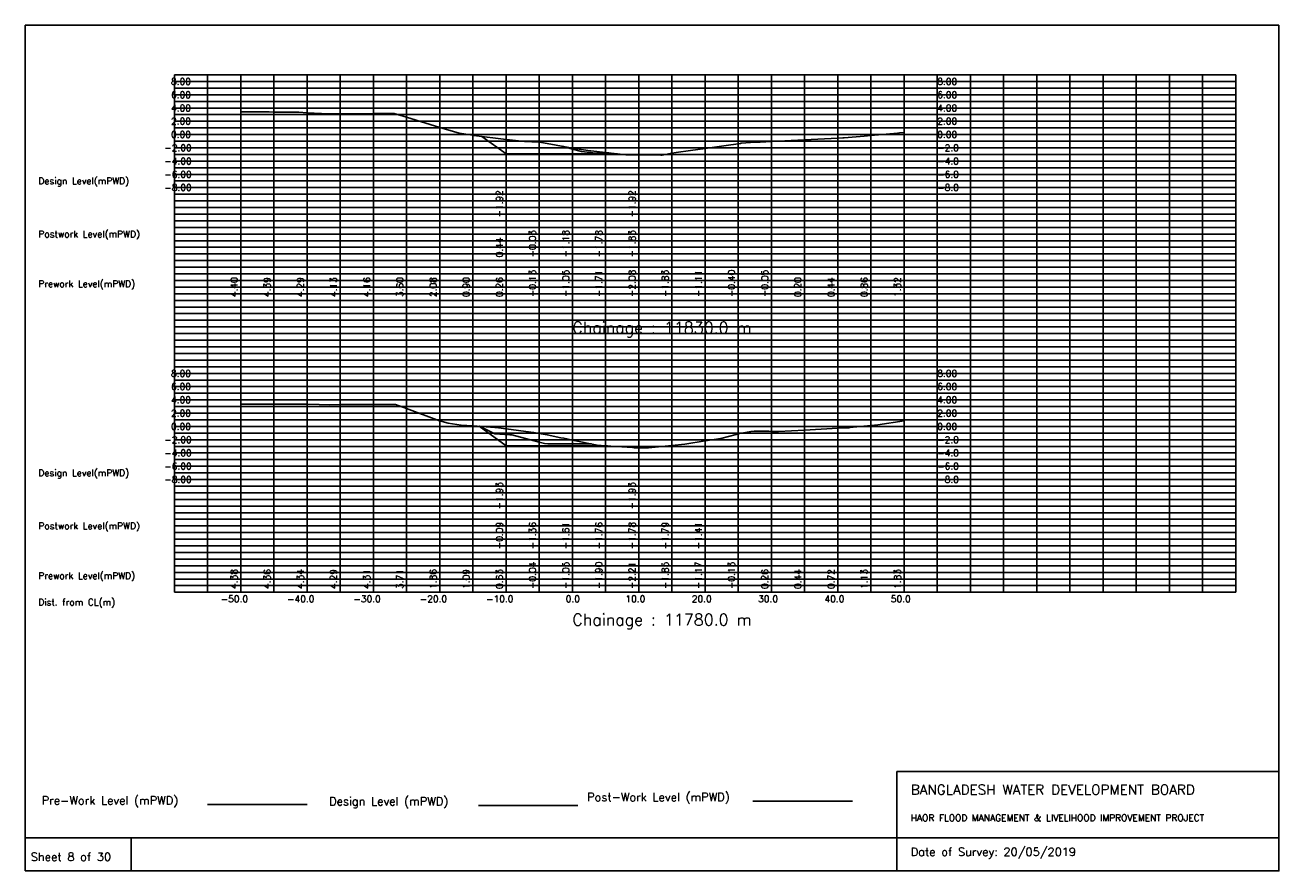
# Model space of a CAD drawing. Extents: x 0 to 189, y 0 to 128.
import ezdxf

# ---------------------------------------------------------------- set-up
doc = ezdxf.new("R2010")
doc.units = 0
doc.header["$MEASUREMENT"] = 0
doc.linetypes.add('1-1', pattern=[0])
for name, color, linetype in [('P1', 7, 'CONTINUOUS'), ('P15', 8, 'CONTINUOUS'), ('P2', 3, 'CONTINUOUS'), ('P3', 1, 'CONTINUOUS'), ('P6', 4, 'CONTINUOUS')]:
    doc.layers.add(name, color=color, linetype=linetype)
doc.styles.add('ROMAN_SIMPLEX', font='ROMANS')

msp = doc.modelspace()

# ---------------------------------------------------------------- linework, layer by layer
at = {"layer": 'P1'}
for p, q in [((0, 127.5), (0, 5)), ((0, 127.5), (189, 127.5)), ((189, 127.5), (189, 5)), ((131.4, 15), (131.4, 0)), ((131.4, 15), (189, 15)), ((16, 5), (16, 0))]:
    msp.add_line(p, q, dxfattribs=at)
at = {"layer": 'P1', "linetype": '1-1'}
msp.add_lwpolyline([(0, 0), (189, 0), (189, 5), (0, 5), (0, 0)], dxfattribs=at)
at = {"layer": 'P15', "linetype": '1-1'}
for points in [[(22.5, 120), (182.5, 120)], [(22.5, 42), (22.5, 120)], [(27.5, 42), (27.5, 120)], [(32.5, 42), (32.5, 120)], [(37.5, 42), (37.5, 120)], [(42.5, 42), (42.5, 120)], [(47.5, 42), (47.5, 120)], [(52.5, 42), (52.5, 120)], [(57.5, 42), (57.5, 120)], [(62.5, 42), (62.5, 120)], [(67.5, 42), (67.5, 120)], [(72.5, 42), (72.5, 120)], [(77.5, 42), (77.5, 120)], [(82.5, 42), (82.5, 120)], [(87.5, 42), (87.5, 120)], [(92.5, 42), (92.5, 120)], [(97.5, 42), (97.5, 120)], [(102.5, 42), (102.5, 120)], [(107.5, 42), (107.5, 120)], [(112.5, 42), (112.5, 120)], [(117.5, 42), (117.5, 120)], [(122.5, 42), (122.5, 120)], [(127.5, 42), (127.5, 120)], [(132.5, 42), (132.5, 120)], [(137.5, 42), (137.5, 120)], [(142.5, 42), (142.5, 120)], [(147.5, 42), (147.5, 120)], [(152.5, 42), (152.5, 120)], [(157.5, 42), (157.5, 120)], [(162.5, 42), (162.5, 120)], [(167.5, 42), (167.5, 120)], [(172.5, 42), (172.5, 120)], [(177.5, 42), (177.5, 120)], [(182.5, 42), (182.5, 120)], [(22.5, 119), (182.5, 119)], [(22.5, 118), (182.5, 118)], [(22.5, 117), (182.5, 117)], [(22.5, 116), (182.5, 116)], [(22.5, 115), (182.5, 115)], [(22.5, 114), (182.5, 114)], [(22.5, 113), (182.5, 113)], [(22.5, 112), (182.5, 112)], [(22.5, 111), (182.5, 111)], [(22.5, 110), (182.5, 110)], [(22.5, 109), (182.5, 109)], [(22.5, 108), (182.5, 108)], [(22.5, 107), (182.5, 107)], [(22.5, 106), (182.5, 106)], [(22.5, 105), (182.5, 105)], [(22.5, 104), (182.5, 104)], [(22.5, 103), (182.5, 103)], [(22.5, 102), (182.5, 102)], [(22.5, 101), (182.5, 101)], [(22.5, 100), (182.5, 100)], [(22.5, 99), (182.5, 99)], [(22.5, 98), (182.5, 98)], [(22.5, 97), (182.5, 97)], [(22.5, 96), (182.5, 96)], [(22.5, 95), (182.5, 95)], [(22.5, 94), (182.5, 94)], [(22.5, 93), (182.5, 93)], [(22.5, 92), (182.5, 92)], [(22.5, 91), (182.5, 91)], [(22.5, 90), (182.5, 90)], [(22.5, 89), (182.5, 89)], [(22.5, 88), (182.5, 88)], [(22.5, 87), (182.5, 87)], [(22.5, 86), (182.5, 86)], [(22.5, 85), (182.5, 85)], [(22.5, 84), (182.5, 84)], [(22.5, 83), (182.5, 83)], [(22.5, 82), (182.5, 82)], [(22.5, 81), (182.5, 81)], [(22.5, 80), (182.5, 80)], [(22.5, 79), (182.5, 79)], [(22.5, 78), (182.5, 78)], [(22.5, 77), (182.5, 77)], [(22.5, 76), (182.5, 76)], [(22.5, 75), (182.5, 75)], [(22.5, 74), (182.5, 74)], [(22.5, 73), (182.5, 73)], [(22.5, 72), (182.5, 72)], [(22.5, 71), (182.5, 71)], [(22.5, 70), (182.5, 70)], [(22.5, 69), (182.5, 69)], [(22.5, 68), (182.5, 68)], [(22.5, 67), (182.5, 67)], [(22.5, 66), (182.5, 66)], [(22.5, 65), (182.5, 65)], [(22.5, 64), (182.5, 64)], [(22.5, 63), (182.5, 63)], [(22.5, 62), (182.5, 62)], [(22.5, 61), (182.5, 61)], [(22.5, 60), (182.5, 60)], [(22.5, 59), (182.5, 59)], [(22.5, 58), (182.5, 58)], [(22.5, 57), (182.5, 57)], [(22.5, 56), (182.5, 56)], [(22.5, 55), (182.5, 55)], [(22.5, 54), (182.5, 54)], [(22.5, 53), (182.5, 53)], [(22.5, 52), (182.5, 52)], [(22.5, 51), (182.5, 51)], [(22.5, 50), (182.5, 50)], [(22.5, 49), (182.5, 49)], [(22.5, 48), (182.5, 48)], [(22.5, 47), (182.5, 47)], [(22.5, 46), (182.5, 46)], [(22.5, 45), (182.5, 45)], [(22.5, 44), (182.5, 44)], [(22.5, 43), (182.5, 43)], [(22.5, 42), (182.5, 42)]]:
    msp.add_lwpolyline(points, dxfattribs=at)
at = {"layer": 'P2'}
msp.add_line((27.5, 10), (42.5, 10), dxfattribs=at)
at = {"layer": 'P2', "linetype": '1-1'}
for points in [[(32.5, 114.4), (33.63, 114.4), (36.78, 114.4), (37.5, 114.39), (41.29, 114.35), (42.5, 114.29), (45.75, 114.12), (47.5, 114.13), (52.5, 114.16), (55.59, 114.18), (55.65, 114.16), (57.5, 113.6), (62.5, 112.08), (65.41, 111.19), (67.5, 110.9), (67.65, 110.87), (72.5, 110.26), (73.01, 110.19), (75.3, 109.96), (77.5, 109.87), (77.5, 109.87), (77.58, 109.86), (82.5, 108.95), (85.16, 108.56), (85.28, 108.55), (87.5, 108.29), (90.54, 107.94), (92.5, 107.92), (95.81, 107.89), (96.01, 107.91), (97.5, 108.17), (98.16, 108.28), (100.31, 108.57), (102.5, 108.89), (105.68, 109.34), (107.5, 109.6), (107.82, 109.65), (107.92, 109.68), (110.06, 109.83), (110.15, 109.85), (110.79, 109.87), (112.5, 109.95), (117.5, 110.2), (122.5, 110.44), (123.25, 110.48), (123.49, 110.5), (126.48, 110.77), (127.5, 110.86), (131.5, 111.19), (131.81, 111.24), (132.5, 111.32)], [(32.5, 70.38), (37.5, 70.36), (42.5, 70.34), (44.31, 70.33), (45.92, 70.28), (47.5, 70.29), (52.5, 70.31), (54.29, 70.32), (55.82, 70.33), (57.5, 69.71), (62.46, 67.87), (62.5, 67.86), (63.77, 67.48), (65.73, 67.21), (67.5, 67.09), (70.79, 66.86), (71.38, 66.79), (72.5, 66.63), (76.25, 66.13), (76.67, 66.1), (77.5, 65.96), (78.71, 65.75), (80.77, 65.29), (81.23, 65.21), (82.5, 64.95), (86.24, 64.19), (87.5, 64.1), (91.55, 63.82), (91.81, 63.79), (92.5, 63.79), (93.96, 63.8), (97.5, 64.15), (99.43, 64.34), (102.5, 64.83), (104.89, 65.2), (107.18, 65.81), (107.5, 65.87), (109.42, 66.26), (109.88, 66.28), (112.09, 66.27), (112.5, 66.26), (113.57, 66.22), (117.5, 66.44), (122.5, 66.72), (124.17, 66.81), (124.3, 66.83), (127.5, 67.13), (128.56, 67.23), (132.5, 67.83)]]:
    msp.add_lwpolyline(points, dxfattribs=at)
at = {"layer": 'P3'}
msp.add_line((68.33, 9.87), (83.33, 9.87), dxfattribs=at)
at = {"layer": 'P3', "linetype": '1-1'}
for points in [[(68.86, 110.72), (72.5, 108.08), (77.5, 108.08), (82.5, 108.08), (87.5, 108.08), (89.3, 108.08)], [(68.44, 67.02), (72.5, 64.08), (77.5, 64.08), (82.5, 64.08), (87.5, 64.08), (87.81, 64.08)]]:
    msp.add_lwpolyline(points, dxfattribs=at)
at = {"layer": 'P6'}
msp.add_line((109.72, 10.51), (124.72, 10.51), dxfattribs=at)
at = {"layer": 'P6', "linetype": '1-1'}
for points in [[(81.01, 109.23), (82.5, 108.82), (83.88, 108.43), (86.04, 108.17), (87.5, 108.22), (87.99, 108.23)], [(68.48, 67.02), (70.81, 65.91), (73.05, 65.75), (73.39, 65.71), (77.5, 64.64), (78.31, 64.43), (78.79, 64.39), (80.85, 64.4), (82.5, 64.39), (85.37, 64.37)]]:
    msp.add_lwpolyline(points, dxfattribs=at)

# ---------------------------------------------------------------- texts
at = {"layer": 'P1', "style": 'ROMAN_SIMPLEX'}
for s, height, rotation, p in [('8.00', 1, 360, (22, 118.5)), ('8.00', 1, 360, (137.5, 118.5)), ('6.00', 1, 360, (22, 116.5)), ('6.00', 1, 360, (137.5, 116.5)), ('4.00', 1, 360, (22, 114.5)), ('4.00', 1, 360, (137.5, 114.5)), ('2.00', 1, 360, (22, 112.5)), ('2.00', 1, 360, (137.5, 112.5)), ('0.00', 1, 360, (22, 110.5)), ('0.00', 1, 360, (137.5, 110.5)), ('-2.00', 1, 360, (21, 108.5)), ('-2.0', 1, 360, (137.5, 108.5)), ('-4.00', 1, 360, (21, 106.5)), ('-4.0', 1, 360, (137.5, 106.5)), ('Design Level(mPWD)', 1, 360, (2, 103.5)), ('-6.00', 1, 360, (21, 104.5)), ('-6.0', 1, 360, (137.5, 104.5)), ('-8.00', 1, 360, (21, 102.5)), ('-8.0', 1, 360, (137.5, 102.5)), ('-1.92', 1, 90, (72, 98.5)), ('-1.92', 1, 90, (92, 98.5)), ('Postwork Level(mPWD)', 1, 360, (2, 95.5)), ('0.44', 1, 90, (72, 92.5)), ('-0.03', 1, 90, (77, 92.5)), ('-1.18', 1, 90, (82, 92.5)), ('-1.78', 1, 90, (87, 92.5)), ('-1.83', 1, 90, (92, 92.5)), ('Prework Level(mPWD)', 1, 360, (2, 88)), ('4.40', 1, 90, (32, 86.5)), ('4.39', 1, 90, (37, 86.5)), ('4.29', 1, 90, (42, 86.5)), ('4.13', 1, 90, (47, 86.5)), ('4.16', 1, 90, (52, 86.5)), ('3.60', 1, 90, (57, 86.5)), ('2.08', 1, 90, (62, 86.5)), ('0.90', 1, 90, (67, 86.5)), ('0.26', 1, 90, (72, 86.5)), ('-0.13', 1, 90, (77, 86.5)), ('-1.05', 1, 90, (82, 86.5)), ('-1.71', 1, 90, (87, 86.5)), ('-2.08', 1, 90, (92, 86.5)), ('-1.83', 1, 90, (97, 86.5)), ('-1.11', 1, 90, (102, 86.5)), ('-0.40', 1, 90, (107, 86.5)), ('-0.05', 1, 90, (112, 86.5)), ('0.20', 1, 90, (117, 86.5)), ('0.44', 1, 90, (122, 86.5)), ('0.86', 1, 90, (127, 86.5)), ('1.32', 1, 90, (132, 86.5)), ('Chainage : 11830.0 m', 1.75, 360, (82.5, 81)), ('8.00', 1, 360, (22, 74.5)), ('8.00', 1, 360, (137.5, 74.5)), ('6.00', 1, 360, (22, 72.5)), ('6.00', 1, 360, (137.5, 72.5)), ('4.00', 1, 360, (22, 70.5)), ('4.00', 1, 360, (137.5, 70.5)), ('2.00', 1, 360, (22, 68.5)), ('2.00', 1, 360, (137.5, 68.5)), ('0.00', 1, 360, (22, 66.5)), ('0.00', 1, 360, (137.5, 66.5)), ('-2.00', 1, 360, (21, 64.5)), ('-2.0', 1, 360, (137.5, 64.5)), ('-4.00', 1, 360, (21, 62.5)), ('-4.0', 1, 360, (137.5, 62.5)), ('Design Level(mPWD)', 1, 360, (2, 59.5)), ('-6.00', 1, 360, (21, 60.5)), ('-6.0', 1, 360, (137.5, 60.5)), ('-8.00', 1, 360, (21, 58.5)), ('-8.0', 1, 360, (137.5, 58.5)), ('-1.93', 1, 90, (72, 54.5)), ('-1.93', 1, 90, (92, 54.5)), ('Postwork Level(mPWD)', 1, 360, (2, 51.5)), ('-0.09', 1, 90, (72, 48.5)), ('-1.36', 1, 90, (77, 48.5)), ('-1.61', 1, 90, (82, 48.5)), ('-1.76', 1, 90, (87, 48.5)), ('-1.78', 1, 90, (92, 48.5)), ('-1.79', 1, 90, (97, 48.5)), ('-1.41', 1, 90, (102, 48.5)), ('-0.04', 1, 90, (77, 42.5)), ('-1.05', 1, 90, (82, 42.5)), ('-1.90', 1, 90, (87, 42.5)), ('-2.21', 1, 90, (92, 42.5)), ('-1.85', 1, 90, (97, 42.5)), ('-1.17', 1, 90, (102, 42.5)), ('-0.13', 1, 90, (107, 42.5)), ('Prework Level(mPWD)', 1, 360, (2, 44)), ('4.38', 1, 90, (32, 42.5)), ('4.36', 1, 90, (37, 42.5)), ('4.34', 1, 90, (42, 42.5)), ('4.29', 1, 90, (47, 42.5)), ('4.31', 1, 90, (52, 42.5)), ('3.71', 1, 90, (57, 42.5)), ('1.86', 1, 90, (62, 42.5)), ('1.09', 1, 90, (67, 42.5)), ('0.63', 1, 90, (72, 42.5)), ('0.26', 1, 90, (112, 42.5)), ('0.44', 1, 90, (117, 42.5)), ('0.72', 1, 90, (122, 42.5)), ('1.13', 1, 90, (127, 42.5)), ('1.83', 1, 90, (132, 42.5)), ('Dist. from CL(m)', 1, 360, (2, 40)), ('-50.0', 1, 360, (29.5, 40.5)), ('-40.0', 1, 360, (39.5, 40.5)), ('-30.0', 1, 360, (49.5, 40.5)), ('-20.0', 1, 360, (59.5, 40.5)), ('-10.0', 1, 360, (69.5, 40.5)), ('0.0', 1, 360, (81.5, 40.5)), ('10.0', 1, 360, (90.5, 40.5)), ('20.0', 1, 360, (100.5, 40.5)), ('30.0', 1, 360, (110.5, 40.5)), ('40.0', 1, 360, (120.5, 40.5)), ('50.0', 1, 360, (130.5, 40.5)), ('Chainage : 11780.0 m', 1.75, 360, (82.5, 37)), (' Sheet 8 of 30', 1.25, 360, (0, 1.5))]:
    msp.add_text(s, height=height, rotation=rotation, dxfattribs=at).set_placement(p)
for s, height, p in [('Pre-Work Level (mPWD)', 1.25, (2.5, 10)), ('Post-Work Level (mPWD)', 1.25, (84.72, 10.51)), ('BANGLADESH WATER DEVELOPMENT BOARD', 1.5, (133.5, 11.5)), ('Design Level (mPWD)', 1.25, (45.83, 9.87)), ('HAOR FLOOD MANAGEMENT & LIVELIHOOD IMPROVEMENT PROJECT', 1, (133.5, 7.5)), ('Date of Survey: 20/05/2019', 1.25, (133.5, 2.25))]:
    msp.add_text(s, height=height, dxfattribs=at).set_placement(p)

doc.saveas('drawing.dxf')
